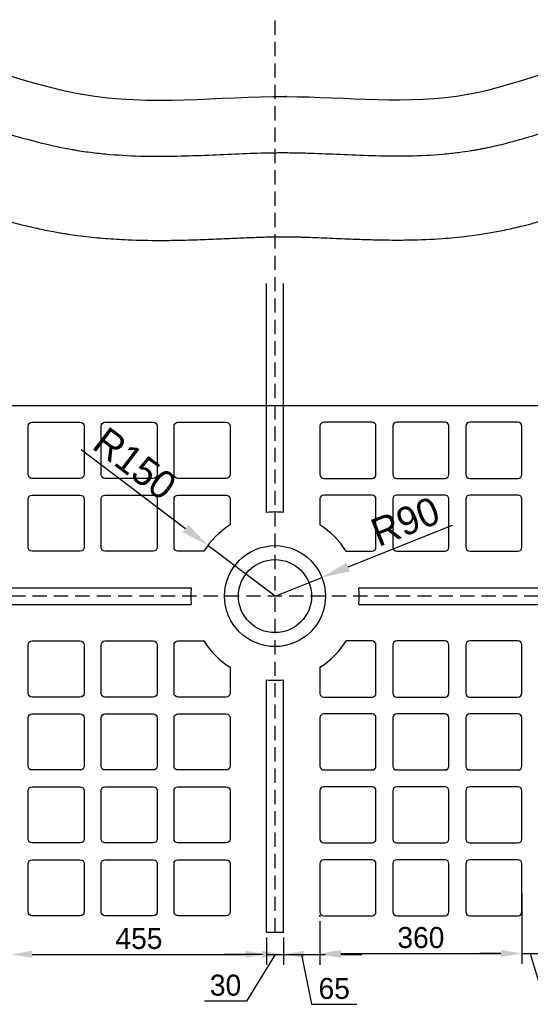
# Model space of a CAD drawing. Header units: millimetres. Extents: x -1609 to 1327, y -148 to 1608.
# Tile 2 of 3: x -525 to 385, y -148 to 1608. Entities that reach past the tile are written whole.
import ezdxf

# ---------------------------------------------------------------- set-up
doc = ezdxf.new("R2010")
doc.units = ezdxf.units.MM
doc.header["$PDMODE"] = 34
doc.linetypes.add('DASHEDX2', pattern=[38.1, 25.4, -12.7])
for name, color, linetype in [('cOTAS 1', 7, 'Continuous'), ('Cotas 2', 7, 'Continuous'), ('Damero', 6, 'Continuous'), ('Eje', 3, 'DASHEDX2'), ('Puntos', 7, 'Continuous')]:
    doc.layers.add(name, color=color, linetype=linetype)
doc.dimstyles.new('cotas', dxfattribs={"dimscale": 0, "dimtxt": 2.5, "dimasz": 2.5, "dimexe": 1.25, "dimexo": 0.625, "dimtad": 1, "dimtxsty": 'Standard', "dimcen": 2.5, "dimadec": 0, "dimazin": 0, "dimtfac": 1, "dimtmove": 0, "dimatfit": 3, "dimfxl": 0, "dimarcsym": 0})

# ---------------------------------------------------------------- blocks, each defined once
blk = doc.blocks.new('*D23')
at = {"layer": 'cOTAS 1', "color": 0, "lineweight": -2}
for p, q in [((-85, -28.8), (-85, -77.5)), ((-540, -66.1), (-540, -77.5)), ((-502.5, -58.7), (-122.5, -58.7))]:
    blk.add_line(p, q, dxfattribs=at)
at = {"layer": 'cOTAS 1', "color": 0}
for points in [[(-502.5, -52.5), (-502.5, -65), (-540, -58.7)], [(-122.5, -52.5), (-122.5, -65), (-85, -58.7)]]:
    blk.add_solid(points, dxfattribs=at)
at = {"layer": 'Defpoints', "color": 0}
for p in [(-85, -19.5), (-540, -56.7), (-85, -58.7)]:
    blk.add_point(p, dxfattribs=at)
at = {"layer": 'cOTAS 1', "color": 0, "insert": (-312.5, -30.6), "char_height": 37.5, "attachment_point": 5}
blk.add_mtext('455', dxfattribs=at)
blk = doc.blocks.new('*D24')
at = {"layer": 'cOTAS 1', "color": 0, "lineweight": -2}
for p, q in [((-85, -28.8), (-85, -77.5)), ((-55, -28.8), (-55, -77.5)), ((-122.5, -58.7), (-160, -58.7)), ((-70, -58.7), (-120.6, -142)), ((-85, -58.7), (-55, -58.7)), ((-85, -58.7), (-55, -58.7)), ((-17.5, -58.7), (20, -58.7)), ((-120.6, -142), (-195.6, -142))]:
    blk.add_line(p, q, dxfattribs=at)
at = {"layer": 'cOTAS 1', "color": 0}
for points in [[(-122.5, -52.5), (-122.5, -65), (-85, -58.7)], [(-17.5, -52.5), (-17.5, -65), (-55, -58.7)]]:
    blk.add_solid(points, dxfattribs=at)
at = {"layer": 'Defpoints', "color": 0}
for p in [(-85, -19.5), (-55, -19.5), (-55, -58.7)]:
    blk.add_point(p, dxfattribs=at)
at = {"layer": 'cOTAS 1', "color": 0, "insert": (-158.1, -113.9), "char_height": 37.5, "attachment_point": 5}
blk.add_mtext('30', dxfattribs=at)
blk = doc.blocks.new('*D25')
at = {"layer": 'cOTAS 1', "color": 0, "lineweight": -2}
for p, q in [((10, 0.6), (10, -77.5)), ((-55, -28.8), (-55, -77.5)), ((-92.5, -58.7), (-130, -58.7)), ((-55, -58.7), (10, -58.7)), ((-55, -58.7), (10, -58.7)), ((-22.5, -58.7), (-5.2, -147.8)), ((47.5, -58.7), (85, -58.7)), ((-5.2, -147.8), (76.1, -147.8))]:
    blk.add_line(p, q, dxfattribs=at)
at = {"layer": 'cOTAS 1', "color": 0}
for points in [[(-92.5, -52.5), (-92.5, -65), (-55, -58.7)], [(47.5, -52.5), (47.5, -65), (10, -58.7)]]:
    blk.add_solid(points, dxfattribs=at)
at = {"layer": 'Defpoints', "color": 0}
for p in [(10, 10), (-55, -19.5), (10, -58.7)]:
    blk.add_point(p, dxfattribs=at)
at = {"layer": 'cOTAS 1', "color": 0, "insert": (35.5, -119.7), "char_height": 37.5, "attachment_point": 5}
blk.add_mtext('65', dxfattribs=at)
blk = doc.blocks.new('*D26')
at = {"layer": 'cOTAS 1', "color": 0, "lineweight": -2}
for p, q in [((370, 50.6), (370, -75.9)), ((10, 0.6), (10, -75.9)), ((47.5, -57.1), (332.5, -57.1))]:
    blk.add_line(p, q, dxfattribs=at)
at = {"layer": 'cOTAS 1', "color": 0}
for points in [[(47.5, -50.9), (47.5, -63.4), (10, -57.1)], [(332.5, -50.9), (332.5, -63.4), (370, -57.1)]]:
    blk.add_solid(points, dxfattribs=at)
at = {"layer": 'Defpoints', "color": 0}
for p in [(370, 60), (10, 10), (370, -57.1)]:
    blk.add_point(p, dxfattribs=at)
at = {"layer": 'cOTAS 1', "color": 0, "insert": (190, -29), "char_height": 37.5, "attachment_point": 5}
blk.add_mtext('360', dxfattribs=at)
blk = doc.blocks.new('*D27')
at = {"layer": 'cOTAS 1', "color": 0, "lineweight": -2}
for p, q in [((370, 50.6), (370, -75.9)), ((400, 0.6), (400, -75.9)), ((332.5, -57.1), (295, -57.1)), ((370, -57.1), (400, -57.1)), ((370, -57.1), (400, -57.1)), ((385, -57.1), (411.7, -146.2)), ((437.5, -57.1), (475, -57.1)), ((411.7, -146.2), (486.7, -146.2))]:
    blk.add_line(p, q, dxfattribs=at)
at = {"layer": 'cOTAS 1', "color": 0}
for points in [[(332.5, -50.9), (332.5, -63.4), (370, -57.1)], [(437.5, -50.9), (437.5, -63.4), (400, -57.1)]]:
    blk.add_solid(points, dxfattribs=at)
at = {"layer": 'Defpoints', "color": 0}
for p in [(370, 60), (400, 10), (400, -57.1)]:
    blk.add_point(p, dxfattribs=at)
at = {"layer": 'cOTAS 1', "color": 0, "insert": (449.2, -118.1), "char_height": 37.5, "attachment_point": 5}
blk.add_mtext('30', dxfattribs=at)
blk = doc.blocks.new('*D36')
at = {"layer": 'Cotas 2', "color": 0, "lineweight": -2}
for p, q in [((245.9, 705.8), (60.1, 631.8)), ((-70, 580), (13.6, 613.3))]:
    blk.add_line(p, q, dxfattribs=at)
at = {"layer": 'Cotas 2', "color": 0}
blk.add_solid([(57, 639.6), (63.1, 624.1), (13.6, 613.3)], dxfattribs=at)
at = {"layer": 'Defpoints', "color": 0}
for p in [(13.6, 613.3), (-70, 580)]:
    blk.add_point(p, dxfattribs=at)
at = {"layer": 'Cotas 2', "color": 0, "insert": (162.3, 712.9), "char_height": 50, "attachment_point": 5, "rotation": 21.7226}
blk.add_mtext('R90', dxfattribs=at)
blk = doc.blocks.new('*D37')
at = {"layer": 'Cotas 2', "color": 0, "lineweight": -2}
for p, q in [((-415.5, 841.5), (-229.5, 700.7)), ((-70, 580), (-189.6, 670.5))]:
    blk.add_line(p, q, dxfattribs=at)
at = {"layer": 'Cotas 2', "color": 0}
blk.add_solid([(-224.4, 707.4), (-234.5, 694.1), (-189.6, 670.5)], dxfattribs=at)
at = {"layer": 'Defpoints', "color": 0}
for p in [(-189.6, 670.5), (-70, 580)]:
    blk.add_point(p, dxfattribs=at)
at = {"layer": 'Cotas 2', "color": 0, "insert": (-319.8, 816.1), "char_height": 50, "attachment_point": 5, "rotation": 322.8752}
blk.add_mtext('R150', dxfattribs=at)

msp = doc.modelspace()

# ---------------------------------------------------------------- linework, layer by layer
at = {"layer": 'Damero'}
for p, q in [((-85, 729.248), (-85, 1137.459)), ((-55, 729.248), (-55, 1137.459)), ((-1310, 920), (1170, 920)), ((-1363.425, 595), (-219.248, 595)), ((79.248, 595), (1327, 595)), ((-1366.332, 565), (-219.248, 565)), ((79.248, 565), (1324.686, 565)), ((-85, -19.472), (-85, 430.752)), ((-55, -19.472), (-55, 430.752)), ((-55, -19.472), (-85, -19.472))]:
    msp.add_line(p, q, dxfattribs=at)
for points in [[(-417, 790), (-503, 790, -0.41421356), (-510, 797), (-510, 883, -0.41421356), (-503, 890), (-417, 890, -0.41421356), (-410, 883), (-410, 797, -0.41421356)], [(-287, 790), (-373, 790, -0.41421356), (-380, 797), (-380, 883, -0.41421356), (-373, 890), (-287, 890, -0.41421356), (-280, 883), (-280, 797, -0.41421356)], [(-157, 790), (-243, 790, -0.41421356), (-250, 797), (-250, 883, -0.41421356), (-243, 890), (-157, 890, -0.41421356), (-150, 883), (-150, 797, -0.41421356)], [(17, 790), (103, 790, 0.41421356), (110, 797), (110, 883, 0.41421356), (103, 890), (17, 890, 0.41421356), (10, 883), (10, 797, 0.41421356)], [(147, 790), (233, 790, 0.41421356), (240, 797), (240, 883, 0.41421356), (233, 890), (147, 890, 0.41421356), (140, 883), (140, 797, 0.41421356)], [(277, 790), (363, 790, 0.41421356), (370, 797), (370, 883, 0.41421356), (363, 890), (277, 890, 0.41421356), (270, 883), (270, 797, 0.41421356)], [(-417, 660), (-503, 660, -0.41421356), (-510, 667), (-510, 753, -0.41421356), (-503, 760), (-417, 760, -0.41421356), (-410, 753), (-410, 667, -0.41421356)], [(-287, 660), (-373, 660, -0.41421356), (-380, 667), (-380, 753, -0.41421356), (-373, 760), (-287, 760, -0.41421356), (-280, 753), (-280, 667, -0.41421356)], [(147, 660), (233, 660, 0.41421356), (240, 667), (240, 753, 0.41421356), (233, 760), (147, 760, 0.41421356), (140, 753), (140, 667, 0.41421356)], [(277, 660), (363, 660, 0.41421356), (370, 667), (370, 753, 0.41421356), (363, 760), (277, 760, 0.41421356), (270, 753), (270, 667, 0.41421356)], [(-417, 400), (-503, 400, -0.41421356), (-510, 407), (-510, 493, -0.41421356), (-503, 500), (-417, 500, -0.41421356), (-410, 493), (-410, 407, -0.41421356)], [(-287, 400), (-373, 400, -0.41421356), (-380, 407), (-380, 493, -0.41421356), (-373, 500), (-287, 500, -0.41421356), (-280, 493), (-280, 407, -0.41421356)], [(147, 400), (233, 400, 0.41421356), (240, 407), (240, 493, 0.41421356), (233, 500), (147, 500, 0.41421356), (140, 493), (140, 407, 0.41421356)], [(277, 400), (363, 400, 0.41421356), (370, 407), (370, 493, 0.41421356), (363, 500), (277, 500, 0.41421356), (270, 493), (270, 407, 0.41421356)], [(-417, 270), (-503, 270, -0.41421356), (-510, 277), (-510, 363, -0.41421356), (-503, 370), (-417, 370, -0.41421356), (-410, 363), (-410, 277, -0.41421356)], [(-287, 270), (-373, 270, -0.41421356), (-380, 277), (-380, 363, -0.41421356), (-373, 370), (-287, 370, -0.41421356), (-280, 363), (-280, 277, -0.41421356)], [(-157, 270), (-243, 270, -0.41421356), (-250, 277), (-250, 363, -0.41421356), (-243, 370), (-157, 370, -0.41421356), (-150, 363), (-150, 277, -0.41421356)], [(17, 270), (103, 270, 0.41421356), (110, 277), (110, 363, 0.41421356), (103, 370), (17, 370, 0.41421356), (10, 363), (10, 277, 0.41421356)], [(147, 270), (233, 270, 0.41421356), (240, 277), (240, 363, 0.41421356), (233, 370), (147, 370, 0.41421356), (140, 363), (140, 277, 0.41421356)], [(277, 270), (363, 270, 0.41421356), (370, 277), (370, 363, 0.41421356), (363, 370), (277, 370, 0.41421356), (270, 363), (270, 277, 0.41421356)], [(-417, 140), (-503, 140, -0.41421356), (-510, 147), (-510, 233, -0.41421356), (-503, 240), (-417, 240, -0.41421356), (-410, 233), (-410, 147, -0.41421356)], [(-287, 140), (-373, 140, -0.41421356), (-380, 147), (-380, 233, -0.41421356), (-373, 240), (-287, 240, -0.41421356), (-280, 233), (-280, 147, -0.41421356)], [(-157, 140), (-243, 140, -0.41421356), (-250, 147), (-250, 233, -0.41421356), (-243, 240), (-157, 240, -0.41421356), (-150, 233), (-150, 147, -0.41421356)], [(17, 140), (103, 140, 0.41421356), (110, 147), (110, 233, 0.41421356), (103, 240), (17, 240, 0.41421356), (10, 233), (10, 147, 0.41421356)], [(147, 140), (233, 140, 0.41421356), (240, 147), (240, 233, 0.41421356), (233, 240), (147, 240, 0.41421356), (140, 233), (140, 147, 0.41421356)], [(277, 140), (363, 140, 0.41421356), (370, 147), (370, 233, 0.41421356), (363, 240), (277, 240, 0.41421356), (270, 233), (270, 147, 0.41421356)], [(-417, 10), (-503, 10, -0.41421356), (-510, 17), (-510, 103, -0.41421356), (-503, 110), (-417, 110, -0.41421356), (-410, 103), (-410, 17, -0.41421356)], [(-287, 10), (-373, 10, -0.41421356), (-380, 17), (-380, 103, -0.41421356), (-373, 110), (-287, 110, -0.41421356), (-280, 103), (-280, 17, -0.41421356)], [(-157, 10), (-243, 10, -0.41421356), (-250, 17), (-250, 103, -0.41421356), (-243, 110), (-157, 110, -0.41421356), (-150, 103), (-150, 17, -0.41421356)], [(17, 10), (103, 10, 0.41421356), (110, 17), (110, 103, 0.41421356), (103, 110), (17, 110, 0.41421356), (10, 103), (10, 17, 0.41421356)], [(147, 10), (233, 10, 0.41421356), (240, 17), (240, 103, 0.41421356), (233, 110), (147, 110, 0.41421356), (140, 103), (140, 17, 0.41421356)], [(277, 10), (363, 10, 0.41421356), (370, 17), (370, 103, 0.41421356), (363, 110), (277, 110, 0.41421356), (270, 103), (270, 17, 0.41421356)]]:
    msp.add_lwpolyline(points, format="xyb", close=True, dxfattribs=at)
for points, elevation in [([(-417, 790), (-503, 790, -0.41421356), (-510, 797), (-510, 883, -0.41421356), (-503, 890), (-417, 890, -0.41421356), (-410, 883), (-410, 797, -0.41421356)], 1), ([(-417, 790), (-503, 790, -0.41421356), (-510, 797), (-510, 883, -0.41421356), (-503, 890), (-417, 890, -0.41421356), (-410, 883), (-410, 797, -0.41421356)], 2), ([(-417, 790), (-503, 790, -0.41421356), (-510, 797), (-510, 883, -0.41421356), (-503, 890), (-417, 890, -0.41421356), (-410, 883), (-410, 797, -0.41421356)], 3), ([(-287, 790), (-373, 790, -0.41421356), (-380, 797), (-380, 883, -0.41421356), (-373, 890), (-287, 890, -0.41421356), (-280, 883), (-280, 797, -0.41421356)], 1), ([(-287, 790), (-373, 790, -0.41421356), (-380, 797), (-380, 883, -0.41421356), (-373, 890), (-287, 890, -0.41421356), (-280, 883), (-280, 797, -0.41421356)], 2), ([(-287, 790), (-373, 790, -0.41421356), (-380, 797), (-380, 883, -0.41421356), (-373, 890), (-287, 890, -0.41421356), (-280, 883), (-280, 797, -0.41421356)], 3), ([(-157, 790), (-243, 790, -0.41421356), (-250, 797), (-250, 883, -0.41421356), (-243, 890), (-157, 890, -0.41421356), (-150, 883), (-150, 797, -0.41421356)], 1), ([(-157, 790), (-243, 790, -0.41421356), (-250, 797), (-250, 883, -0.41421356), (-243, 890), (-157, 890, -0.41421356), (-150, 883), (-150, 797, -0.41421356)], 2), ([(-157, 790), (-243, 790, -0.41421356), (-250, 797), (-250, 883, -0.41421356), (-243, 890), (-157, 890, -0.41421356), (-150, 883), (-150, 797, -0.41421356)], 3), ([(17, 790), (103, 790, 0.41421356), (110, 797), (110, 883, 0.41421356), (103, 890), (17, 890, 0.41421356), (10, 883), (10, 797, 0.41421356)], 1), ([(17, 790), (103, 790, 0.41421356), (110, 797), (110, 883, 0.41421356), (103, 890), (17, 890, 0.41421356), (10, 883), (10, 797, 0.41421356)], 2), ([(17, 790), (103, 790, 0.41421356), (110, 797), (110, 883, 0.41421356), (103, 890), (17, 890, 0.41421356), (10, 883), (10, 797, 0.41421356)], 3), ([(147, 790), (233, 790, 0.41421356), (240, 797), (240, 883, 0.41421356), (233, 890), (147, 890, 0.41421356), (140, 883), (140, 797, 0.41421356)], 1), ([(147, 790), (233, 790, 0.41421356), (240, 797), (240, 883, 0.41421356), (233, 890), (147, 890, 0.41421356), (140, 883), (140, 797, 0.41421356)], 2), ([(147, 790), (233, 790, 0.41421356), (240, 797), (240, 883, 0.41421356), (233, 890), (147, 890, 0.41421356), (140, 883), (140, 797, 0.41421356)], 3), ([(277, 790), (363, 790, 0.41421356), (370, 797), (370, 883, 0.41421356), (363, 890), (277, 890, 0.41421356), (270, 883), (270, 797, 0.41421356)], 1), ([(277, 790), (363, 790, 0.41421356), (370, 797), (370, 883, 0.41421356), (363, 890), (277, 890, 0.41421356), (270, 883), (270, 797, 0.41421356)], 2), ([(277, 790), (363, 790, 0.41421356), (370, 797), (370, 883, 0.41421356), (363, 890), (277, 890, 0.41421356), (270, 883), (270, 797, 0.41421356)], 3), ([(-417, 660), (-503, 660, -0.41421356), (-510, 667), (-510, 753, -0.41421356), (-503, 760), (-417, 760, -0.41421356), (-410, 753), (-410, 667, -0.41421356)], 1), ([(-417, 660), (-503, 660, -0.41421356), (-510, 667), (-510, 753, -0.41421356), (-503, 760), (-417, 760, -0.41421356), (-410, 753), (-410, 667, -0.41421356)], 2), ([(-417, 660), (-503, 660, -0.41421356), (-510, 667), (-510, 753, -0.41421356), (-503, 760), (-417, 760, -0.41421356), (-410, 753), (-410, 667, -0.41421356)], 3), ([(-287, 660), (-373, 660, -0.41421356), (-380, 667), (-380, 753, -0.41421356), (-373, 760), (-287, 760, -0.41421356), (-280, 753), (-280, 667, -0.41421356)], 1), ([(-287, 660), (-373, 660, -0.41421356), (-380, 667), (-380, 753, -0.41421356), (-373, 760), (-287, 760, -0.41421356), (-280, 753), (-280, 667, -0.41421356)], 2), ([(-287, 660), (-373, 660, -0.41421356), (-380, 667), (-380, 753, -0.41421356), (-373, 760), (-287, 760, -0.41421356), (-280, 753), (-280, 667, -0.41421356)], 3), ([(147, 660), (233, 660, 0.41421356), (240, 667), (240, 753, 0.41421356), (233, 760), (147, 760, 0.41421356), (140, 753), (140, 667, 0.41421356)], 1), ([(147, 660), (233, 660, 0.41421356), (240, 667), (240, 753, 0.41421356), (233, 760), (147, 760, 0.41421356), (140, 753), (140, 667, 0.41421356)], 2), ([(147, 660), (233, 660, 0.41421356), (240, 667), (240, 753, 0.41421356), (233, 760), (147, 760, 0.41421356), (140, 753), (140, 667, 0.41421356)], 3), ([(277, 660), (363, 660, 0.41421356), (370, 667), (370, 753, 0.41421356), (363, 760), (277, 760, 0.41421356), (270, 753), (270, 667, 0.41421356)], 1), ([(277, 660), (363, 660, 0.41421356), (370, 667), (370, 753, 0.41421356), (363, 760), (277, 760, 0.41421356), (270, 753), (270, 667, 0.41421356)], 2), ([(277, 660), (363, 660, 0.41421356), (370, 667), (370, 753, 0.41421356), (363, 760), (277, 760, 0.41421356), (270, 753), (270, 667, 0.41421356)], 3), ([(-417, 400), (-503, 400, -0.41421356), (-510, 407), (-510, 493, -0.41421356), (-503, 500), (-417, 500, -0.41421356), (-410, 493), (-410, 407, -0.41421356)], 1), ([(-417, 400), (-503, 400, -0.41421356), (-510, 407), (-510, 493, -0.41421356), (-503, 500), (-417, 500, -0.41421356), (-410, 493), (-410, 407, -0.41421356)], 2), ([(-417, 400), (-503, 400, -0.41421356), (-510, 407), (-510, 493, -0.41421356), (-503, 500), (-417, 500, -0.41421356), (-410, 493), (-410, 407, -0.41421356)], 3), ([(-287, 400), (-373, 400, -0.41421356), (-380, 407), (-380, 493, -0.41421356), (-373, 500), (-287, 500, -0.41421356), (-280, 493), (-280, 407, -0.41421356)], 1), ([(-287, 400), (-373, 400, -0.41421356), (-380, 407), (-380, 493, -0.41421356), (-373, 500), (-287, 500, -0.41421356), (-280, 493), (-280, 407, -0.41421356)], 2), ([(-287, 400), (-373, 400, -0.41421356), (-380, 407), (-380, 493, -0.41421356), (-373, 500), (-287, 500, -0.41421356), (-280, 493), (-280, 407, -0.41421356)], 3), ([(147, 400), (233, 400, 0.41421356), (240, 407), (240, 493, 0.41421356), (233, 500), (147, 500, 0.41421356), (140, 493), (140, 407, 0.41421356)], 1), ([(147, 400), (233, 400, 0.41421356), (240, 407), (240, 493, 0.41421356), (233, 500), (147, 500, 0.41421356), (140, 493), (140, 407, 0.41421356)], 2), ([(147, 400), (233, 400, 0.41421356), (240, 407), (240, 493, 0.41421356), (233, 500), (147, 500, 0.41421356), (140, 493), (140, 407, 0.41421356)], 3), ([(277, 400), (363, 400, 0.41421356), (370, 407), (370, 493, 0.41421356), (363, 500), (277, 500, 0.41421356), (270, 493), (270, 407, 0.41421356)], 1), ([(277, 400), (363, 400, 0.41421356), (370, 407), (370, 493, 0.41421356), (363, 500), (277, 500, 0.41421356), (270, 493), (270, 407, 0.41421356)], 2), ([(277, 400), (363, 400, 0.41421356), (370, 407), (370, 493, 0.41421356), (363, 500), (277, 500, 0.41421356), (270, 493), (270, 407, 0.41421356)], 3), ([(-417, 270), (-503, 270, -0.41421356), (-510, 277), (-510, 363, -0.41421356), (-503, 370), (-417, 370, -0.41421356), (-410, 363), (-410, 277, -0.41421356)], 1), ([(-417, 270), (-503, 270, -0.41421356), (-510, 277), (-510, 363, -0.41421356), (-503, 370), (-417, 370, -0.41421356), (-410, 363), (-410, 277, -0.41421356)], 2), ([(-417, 270), (-503, 270, -0.41421356), (-510, 277), (-510, 363, -0.41421356), (-503, 370), (-417, 370, -0.41421356), (-410, 363), (-410, 277, -0.41421356)], 3), ([(-287, 270), (-373, 270, -0.41421356), (-380, 277), (-380, 363, -0.41421356), (-373, 370), (-287, 370, -0.41421356), (-280, 363), (-280, 277, -0.41421356)], 1), ([(-287, 270), (-373, 270, -0.41421356), (-380, 277), (-380, 363, -0.41421356), (-373, 370), (-287, 370, -0.41421356), (-280, 363), (-280, 277, -0.41421356)], 2), ([(-287, 270), (-373, 270, -0.41421356), (-380, 277), (-380, 363, -0.41421356), (-373, 370), (-287, 370, -0.41421356), (-280, 363), (-280, 277, -0.41421356)], 3), ([(-157, 270), (-243, 270, -0.41421356), (-250, 277), (-250, 363, -0.41421356), (-243, 370), (-157, 370, -0.41421356), (-150, 363), (-150, 277, -0.41421356)], 1), ([(-157, 270), (-243, 270, -0.41421356), (-250, 277), (-250, 363, -0.41421356), (-243, 370), (-157, 370, -0.41421356), (-150, 363), (-150, 277, -0.41421356)], 2), ([(-157, 270), (-243, 270, -0.41421356), (-250, 277), (-250, 363, -0.41421356), (-243, 370), (-157, 370, -0.41421356), (-150, 363), (-150, 277, -0.41421356)], 3), ([(17, 270), (103, 270, 0.41421356), (110, 277), (110, 363, 0.41421356), (103, 370), (17, 370, 0.41421356), (10, 363), (10, 277, 0.41421356)], 1), ([(17, 270), (103, 270, 0.41421356), (110, 277), (110, 363, 0.41421356), (103, 370), (17, 370, 0.41421356), (10, 363), (10, 277, 0.41421356)], 2), ([(17, 270), (103, 270, 0.41421356), (110, 277), (110, 363, 0.41421356), (103, 370), (17, 370, 0.41421356), (10, 363), (10, 277, 0.41421356)], 3), ([(147, 270), (233, 270, 0.41421356), (240, 277), (240, 363, 0.41421356), (233, 370), (147, 370, 0.41421356), (140, 363), (140, 277, 0.41421356)], 1), ([(147, 270), (233, 270, 0.41421356), (240, 277), (240, 363, 0.41421356), (233, 370), (147, 370, 0.41421356), (140, 363), (140, 277, 0.41421356)], 2), ([(147, 270), (233, 270, 0.41421356), (240, 277), (240, 363, 0.41421356), (233, 370), (147, 370, 0.41421356), (140, 363), (140, 277, 0.41421356)], 3), ([(277, 270), (363, 270, 0.41421356), (370, 277), (370, 363, 0.41421356), (363, 370), (277, 370, 0.41421356), (270, 363), (270, 277, 0.41421356)], 1), ([(277, 270), (363, 270, 0.41421356), (370, 277), (370, 363, 0.41421356), (363, 370), (277, 370, 0.41421356), (270, 363), (270, 277, 0.41421356)], 2), ([(277, 270), (363, 270, 0.41421356), (370, 277), (370, 363, 0.41421356), (363, 370), (277, 370, 0.41421356), (270, 363), (270, 277, 0.41421356)], 3), ([(-417, 140), (-503, 140, -0.41421356), (-510, 147), (-510, 233, -0.41421356), (-503, 240), (-417, 240, -0.41421356), (-410, 233), (-410, 147, -0.41421356)], 1), ([(-417, 140), (-503, 140, -0.41421356), (-510, 147), (-510, 233, -0.41421356), (-503, 240), (-417, 240, -0.41421356), (-410, 233), (-410, 147, -0.41421356)], 2), ([(-417, 140), (-503, 140, -0.41421356), (-510, 147), (-510, 233, -0.41421356), (-503, 240), (-417, 240, -0.41421356), (-410, 233), (-410, 147, -0.41421356)], 3), ([(-287, 140), (-373, 140, -0.41421356), (-380, 147), (-380, 233, -0.41421356), (-373, 240), (-287, 240, -0.41421356), (-280, 233), (-280, 147, -0.41421356)], 1), ([(-287, 140), (-373, 140, -0.41421356), (-380, 147), (-380, 233, -0.41421356), (-373, 240), (-287, 240, -0.41421356), (-280, 233), (-280, 147, -0.41421356)], 2), ([(-287, 140), (-373, 140, -0.41421356), (-380, 147), (-380, 233, -0.41421356), (-373, 240), (-287, 240, -0.41421356), (-280, 233), (-280, 147, -0.41421356)], 3), ([(-157, 140), (-243, 140, -0.41421356), (-250, 147), (-250, 233, -0.41421356), (-243, 240), (-157, 240, -0.41421356), (-150, 233), (-150, 147, -0.41421356)], 1), ([(-157, 140), (-243, 140, -0.41421356), (-250, 147), (-250, 233, -0.41421356), (-243, 240), (-157, 240, -0.41421356), (-150, 233), (-150, 147, -0.41421356)], 2), ([(-157, 140), (-243, 140, -0.41421356), (-250, 147), (-250, 233, -0.41421356), (-243, 240), (-157, 240, -0.41421356), (-150, 233), (-150, 147, -0.41421356)], 3), ([(17, 140), (103, 140, 0.41421356), (110, 147), (110, 233, 0.41421356), (103, 240), (17, 240, 0.41421356), (10, 233), (10, 147, 0.41421356)], 1), ([(17, 140), (103, 140, 0.41421356), (110, 147), (110, 233, 0.41421356), (103, 240), (17, 240, 0.41421356), (10, 233), (10, 147, 0.41421356)], 2), ([(17, 140), (103, 140, 0.41421356), (110, 147), (110, 233, 0.41421356), (103, 240), (17, 240, 0.41421356), (10, 233), (10, 147, 0.41421356)], 3), ([(147, 140), (233, 140, 0.41421356), (240, 147), (240, 233, 0.41421356), (233, 240), (147, 240, 0.41421356), (140, 233), (140, 147, 0.41421356)], 1), ([(147, 140), (233, 140, 0.41421356), (240, 147), (240, 233, 0.41421356), (233, 240), (147, 240, 0.41421356), (140, 233), (140, 147, 0.41421356)], 2), ([(147, 140), (233, 140, 0.41421356), (240, 147), (240, 233, 0.41421356), (233, 240), (147, 240, 0.41421356), (140, 233), (140, 147, 0.41421356)], 3), ([(277, 140), (363, 140, 0.41421356), (370, 147), (370, 233, 0.41421356), (363, 240), (277, 240, 0.41421356), (270, 233), (270, 147, 0.41421356)], 1), ([(277, 140), (363, 140, 0.41421356), (370, 147), (370, 233, 0.41421356), (363, 240), (277, 240, 0.41421356), (270, 233), (270, 147, 0.41421356)], 2), ([(277, 140), (363, 140, 0.41421356), (370, 147), (370, 233, 0.41421356), (363, 240), (277, 240, 0.41421356), (270, 233), (270, 147, 0.41421356)], 3), ([(-417, 10), (-503, 10, -0.41421356), (-510, 17), (-510, 103, -0.41421356), (-503, 110), (-417, 110, -0.41421356), (-410, 103), (-410, 17, -0.41421356)], 1), ([(-417, 10), (-503, 10, -0.41421356), (-510, 17), (-510, 103, -0.41421356), (-503, 110), (-417, 110, -0.41421356), (-410, 103), (-410, 17, -0.41421356)], 2), ([(-417, 10), (-503, 10, -0.41421356), (-510, 17), (-510, 103, -0.41421356), (-503, 110), (-417, 110, -0.41421356), (-410, 103), (-410, 17, -0.41421356)], 3), ([(-287, 10), (-373, 10, -0.41421356), (-380, 17), (-380, 103, -0.41421356), (-373, 110), (-287, 110, -0.41421356), (-280, 103), (-280, 17, -0.41421356)], 1), ([(-287, 10), (-373, 10, -0.41421356), (-380, 17), (-380, 103, -0.41421356), (-373, 110), (-287, 110, -0.41421356), (-280, 103), (-280, 17, -0.41421356)], 2), ([(-287, 10), (-373, 10, -0.41421356), (-380, 17), (-380, 103, -0.41421356), (-373, 110), (-287, 110, -0.41421356), (-280, 103), (-280, 17, -0.41421356)], 3), ([(-157, 10), (-243, 10, -0.41421356), (-250, 17), (-250, 103, -0.41421356), (-243, 110), (-157, 110, -0.41421356), (-150, 103), (-150, 17, -0.41421356)], 1), ([(-157, 10), (-243, 10, -0.41421356), (-250, 17), (-250, 103, -0.41421356), (-243, 110), (-157, 110, -0.41421356), (-150, 103), (-150, 17, -0.41421356)], 2), ([(-157, 10), (-243, 10, -0.41421356), (-250, 17), (-250, 103, -0.41421356), (-243, 110), (-157, 110, -0.41421356), (-150, 103), (-150, 17, -0.41421356)], 3), ([(17, 10), (103, 10, 0.41421356), (110, 17), (110, 103, 0.41421356), (103, 110), (17, 110, 0.41421356), (10, 103), (10, 17, 0.41421356)], 1), ([(17, 10), (103, 10, 0.41421356), (110, 17), (110, 103, 0.41421356), (103, 110), (17, 110, 0.41421356), (10, 103), (10, 17, 0.41421356)], 2), ([(17, 10), (103, 10, 0.41421356), (110, 17), (110, 103, 0.41421356), (103, 110), (17, 110, 0.41421356), (10, 103), (10, 17, 0.41421356)], 3), ([(147, 10), (233, 10, 0.41421356), (240, 17), (240, 103, 0.41421356), (233, 110), (147, 110, 0.41421356), (140, 103), (140, 17, 0.41421356)], 1), ([(147, 10), (233, 10, 0.41421356), (240, 17), (240, 103, 0.41421356), (233, 110), (147, 110, 0.41421356), (140, 103), (140, 17, 0.41421356)], 2), ([(147, 10), (233, 10, 0.41421356), (240, 17), (240, 103, 0.41421356), (233, 110), (147, 110, 0.41421356), (140, 103), (140, 17, 0.41421356)], 3), ([(277, 10), (363, 10, 0.41421356), (370, 17), (370, 103, 0.41421356), (363, 110), (277, 110, 0.41421356), (270, 103), (270, 17, 0.41421356)], 1), ([(277, 10), (363, 10, 0.41421356), (370, 17), (370, 103, 0.41421356), (363, 110), (277, 110, 0.41421356), (270, 103), (270, 17, 0.41421356)], 2), ([(277, 10), (363, 10, 0.41421356), (370, 17), (370, 103, 0.41421356), (363, 110), (277, 110, 0.41421356), (270, 103), (270, 17, 0.41421356)], 3)]:
    msp.add_lwpolyline(points, format="xyb", close=True, dxfattribs=dict(at, elevation=elevation))
for points in [[(-243, 660, -0.41421356), (-250, 667), (-250, 753, -0.41421356), (-243, 760), (-157, 760, -0.41421356), (-150, 753)], [(56.886, 660), (103, 660, 0.41421356), (110, 667), (110, 753, 0.41421356), (103, 760), (17, 760, 0.41421356), (10, 753), (10, 706.886)], [(-150, 453.114), (-150, 407, -0.41421356), (-157, 400), (-243, 400, -0.41421356), (-250, 407), (-250, 493, -0.41421356), (-243, 500), (-196.886, 500)], [(10, 453.114), (10, 407, 0.41421356), (17, 400), (103, 400, 0.41421356), (110, 407), (110, 493, 0.41421356), (103, 500), (56.886, 500)]]:
    msp.add_lwpolyline(points, format="xyb", dxfattribs=at)
for elevation in [1, 2, 3]:
    msp.add_lwpolyline([(-196.886, 660), (-243, 660, -0.41421356), (-250, 667), (-250, 753, -0.41421356), (-243, 760), (-157, 760, -0.41421356), (-150, 753), (-150, 706.886)], format="xyb", dxfattribs=dict(at, elevation=elevation))
for radius in [90, 65.124]:
    msp.add_circle((-70, 580), radius, dxfattribs=at)
for start, end in [(84.26083, 95.73917), (122.230953, 147.769047), (32.230953, 57.769047), (174.26083, 185.73917), (354.26083, 5.73917), (212.230953, 237.769047), (302.230953, 327.769047), (264.26083, 275.73917)]:
    msp.add_arc((-70, 580), 150, start, end, dxfattribs=at)
msp.add_spline([(-1159.49, 1381.34), (-839.74, 1564.66), (-413.62, 1474.75), (-50.19, 1470.73), (273.62, 1474.75), (573.19, 1552.08), (885.17, 1498.87)], degree=3, dxfattribs=at)
for points, knots in [([(-1096.18, 1303.933), (-1081.09, 1316.275), (-1066.246, 1328.413), (-1037.022, 1351.845), (-1022.642, 1363.138), (-994.375, 1384.447), (-980.489, 1394.463), (-953.31, 1412.818), (-940.017, 1421.154), (-917.386, 1434.005), (-907.885, 1438.955), (-889.383, 1447.64), (-880.383, 1451.374), (-864.409, 1457.079), (-857.351, 1459.242), (-843.583, 1462.745), (-836.873, 1464.085), (-829.296, 1465.176), (-828.304, 1465.31), (-825.335, 1465.685), (-823.332, 1465.904), (-819.267, 1466.28), (-817.208, 1466.437), (-810.94, 1466.812), (-806.643, 1466.937), (-794.941, 1466.931), (-787.319, 1466.581), (-771.394, 1465.189), (-763.092, 1464.146), (-745.85, 1461.4), (-736.912, 1459.696), (-718.46, 1455.694), (-708.947, 1453.396), (-689.409, 1448.298), (-679.383, 1445.499), (-654.877, 1438.346), (-640.183, 1433.812), (-610.005, 1424.339), (-594.519, 1419.401), (-562.802, 1409.499), (-546.57, 1404.536), (-513.356, 1394.998), (-496.373, 1390.423), (-473.056, 1384.854), (-467.072, 1383.486), (-456.513, 1381.195), (-451.96, 1380.247), (-443.033, 1378.472), (-438.661, 1377.643), (-431.65, 1376.381), (-429.025, 1375.924), (-423.791, 1375.043), (-421.179, 1374.619), (-413.354, 1373.392), (-408.155, 1372.635), (-392.616, 1370.54), (-382.331, 1369.374), (-351.444, 1366.451), (-331.097, 1365.314), (-291.115, 1364.165), (-271.481, 1364.154), (-232.924, 1364.776), (-214.002, 1365.41), (-176.849, 1366.89), (-158.618, 1367.735), (-122.831, 1369.248), (-105.274, 1369.915), (-83.065, 1370.437), (-78.114, 1370.533), (-69.443, 1370.656), (-65.713, 1370.694), (-59.221, 1370.733), (-56.453, 1370.74), (-51.574, 1370.736), (-49.461, 1370.728), (-42.234, 1370.682), (-37.088, 1370.615), (-21.526, 1370.33), (-10.987, 1370.025), (17.256, 1369.035), (35.225, 1368.228), (71.965, 1366.667), (90.737, 1365.913), (129.053, 1364.957), (148.6, 1364.756), (188.442, 1365.468), (208.74, 1366.382), (238.78, 1368.985), (248.25, 1369.981), (264.9, 1372.093), (272.051, 1373.114), (282.051, 1374.719), (284.873, 1375.192), (290.583, 1376.189), (293.475, 1376.716), (299.215, 1377.802), (302.07, 1378.364), (310.587, 1380.096), (316.203, 1381.316), (332.87, 1385.136), (343.74, 1387.896), (369.442, 1394.871), (384.047, 1399.214), (412.431, 1407.989), (426.208, 1412.423), (452.977, 1421.011), (465.967, 1425.165), (491.157, 1432.873), (503.356, 1436.426), (526.924, 1442.664), (538.292, 1445.348), (558.209, 1449.275), (566.899, 1450.691), (577.095, 1451.94), (578.88, 1452.142), (582.081, 1452.476), (583.497, 1452.613), (588.433, 1453.053), (591.974, 1453.303), (602.692, 1453.871), (609.967, 1454.003), (628.307, 1453.747), (639.539, 1453.08), (662.63, 1450.786), (674.488, 1449.159), (698.796, 1445.044), (711.245, 1442.556), (736.684, 1436.853), (749.672, 1433.638), (776.137, 1426.643), (789.614, 1422.863), (817.015, 1414.922), (830.94, 1410.761), (848.809, 1405.385), (852.556, 1404.256), (856.318, 1403.123)], [0, 0, 0, 0, 53.81148569, 53.81148569, 107.62297137, 107.62297137, 161.43445706, 161.43445706, 215.24594275, 215.24594275, 255.71945099, 255.71945099, 296.19295923, 296.19295923, 329.77639266, 329.77639266, 363.3598261, 363.3598261, 368.43600853, 368.43600853, 378.58837339, 378.58837339, 388.74073825, 388.74073825, 409.04546796, 409.04546796, 442.48336606, 442.48336606, 475.92126416, 475.92126416, 509.35916226, 509.35916226, 542.79706036, 542.79706036, 576.23495846, 576.23495846, 622.69090705, 622.69090705, 669.14685565, 669.14685565, 715.60280424, 715.60280424, 762.05875283, 762.05875283, 777.93319421, 777.93319421, 789.84446479, 789.84446479, 801.15148053, 801.15148053, 807.8738602, 807.8738602, 814.59623987, 814.59623987, 828.04099921, 828.04099921, 854.93051789, 854.93051789, 909.4330204, 909.4330204, 963.93552291, 963.93552291, 1018.43802542, 1018.43802542, 1072.94052793, 1072.94052793, 1127.44303044, 1127.44303044, 1143.19266203, 1143.19266203, 1155.17367146, 1155.17367146, 1164.12770035, 1164.12770035, 1171.00809905, 1171.00809905, 1187.55465094, 1187.55465094, 1220.64775471, 1220.64775471, 1274.93064882, 1274.93064882, 1329.21354294, 1329.21354294, 1383.49643705, 1383.49643705, 1437.77933116, 1437.77933116, 1462.49857947, 1462.49857947, 1480.94709813, 1480.94709813, 1488.18123303, 1488.18123303, 1495.56234085, 1495.56234085, 1502.94344867, 1502.94344867, 1517.70566432, 1517.70566432, 1547.2300956, 1547.2300956, 1588.99595581, 1588.99595581, 1630.76181602, 1630.76181602, 1672.52767622, 1672.52767622, 1714.29353643, 1714.29353643, 1756.05939664, 1756.05939664, 1790.40138221, 1790.40138221, 1797.756441, 1797.756441, 1803.68644536, 1803.68644536, 1818.29974733, 1818.29974733, 1847.52635126, 1847.52635126, 1890.58356147, 1890.58356147, 1933.64077169, 1933.64077169, 1976.69798191, 1976.69798191, 2019.75519212, 2019.75519212, 2062.81240234, 2062.81240234, 2105.86961256, 2105.86961256, 2117.23759129, 2117.23759129, 2117.23759129, 2117.23759129]), ([(-1310, 935.272), (-1207.072, 1019.455), (-1104.144, 1103.638), (-1001.216, 1187.821), (-1001.216, 1187.822), (-1001.215, 1187.822), (-1001.215, 1187.823), (-988.939, 1197.863), (-977.059, 1207.576), (-958.903, 1222.233), (-952.351, 1227.48), (-939.528, 1237.624), (-933.26, 1242.52), (-920.83, 1252.066), (-914.684, 1256.698), (-902.736, 1265.498), (-896.938, 1269.663), (-888.034, 1275.877), (-884.795, 1278.096), (-878.475, 1282.34), (-875.385, 1284.371), (-866.352, 1290.176), (-860.645, 1293.662), (-853.604, 1297.732), (-851.915, 1298.689), (-848.611, 1300.522), (-846.999, 1301.398), (-842.291, 1303.897), (-839.322, 1305.396), (-835.007, 1307.468), (-833.523, 1308.158), (-830.668, 1309.443), (-829.298, 1310.038), (-826.376, 1311.263), (-824.856, 1311.868), (-822.125, 1312.905), (-820.901, 1313.345), (-818.612, 1314.126), (-817.55, 1314.467), (-815.141, 1315.194), (-813.891, 1315.53), (-811.726, 1316.054), (-810.823, 1316.24), (-809.79, 1316.426), (-809.533, 1316.469), (-809.081, 1316.54), (-808.882, 1316.569), (-808.566, 1316.611), (-808.445, 1316.627), (-808.175, 1316.659), (-808.03, 1316.675), (-807.558, 1316.724), (-807.195, 1316.757), (-806.37, 1316.818), (-805.908, 1316.847), (-804.375, 1316.916), (-803.15, 1316.943), (-800.274, 1316.921), (-798.607, 1316.871), (-795.423, 1316.693), (-794.021, 1316.594), (-790.702, 1316.306), (-788.726, 1316.101), (-784.467, 1315.585), (-782.187, 1315.274), (-778.176, 1314.663), (-776.524, 1314.395), (-773.087, 1313.806), (-771.305, 1313.485), (-766.891, 1312.649), (-764.203, 1312.11), (-759.182, 1311.045), (-756.887, 1310.539), (-752.152, 1309.457), (-749.714, 1308.882), (-744.116, 1307.519), (-740.922, 1306.714), (-731.063, 1304.15), (-724.09, 1302.235), (-712.027, 1298.779), (-707.142, 1297.345), (-697.072, 1294.332), (-691.892, 1292.755), (-680.93, 1289.376), (-675.133, 1287.568), (-663.247, 1283.834), (-657.148, 1281.907), (-643.807, 1277.691), (-636.521, 1275.388), (-622.865, 1271.106), (-616.552, 1269.139), (-603.657, 1265.169), (-597.078, 1263.168), (-576.952, 1257.157), (-563.03, 1253.142), (-539.78, 1246.859), (-530.813, 1244.529), (-517.121, 1241.155), (-512.548, 1240.057), (-503.292, 1237.902), (-498.612, 1236.845), (-484.414, 1233.748), (-474.735, 1231.783), (-461.284, 1229.297), (-457.692, 1228.656), (-452.515, 1227.767), (-450.927, 1227.499), (-447.762, 1226.974), (-446.182, 1226.716), (-441.45, 1225.958), (-438.305, 1225.473), (-428.905, 1224.072), (-422.681, 1223.215), (-403.047, 1220.713), (-389.809, 1219.332), (-363.806, 1217.123), (-351.037, 1216.295), (-319.561, 1214.771), (-301.182, 1214.36), (-272.224, 1214.225), (-261.298, 1214.304), (-236.355, 1214.695), (-222.498, 1215.078), (-195.601, 1216), (-182.57, 1216.538), (-157.287, 1217.626), (-145.045, 1218.177), (-121.379, 1219.173), (-109.93, 1219.618), (-94.499, 1220.102), (-90.179, 1220.224), (-80.395, 1220.463), (-74.965, 1220.568), (-64.317, 1220.707), (-59.097, 1220.742), (-52.53, 1220.737), (-51.093, 1220.733), (-48.203, 1220.718), (-46.748, 1220.707), (-43.814, 1220.68), (-42.336, 1220.663), (-37.871, 1220.604), (-34.852, 1220.552), (-28.73, 1220.427), (-25.626, 1220.353), (-16.187, 1220.102), (-9.726, 1219.894), (10.374, 1219.17), (24.563, 1218.554), (45.742, 1217.645), (52.198, 1217.369), (65.365, 1216.83), (72.074, 1216.566), (87.402, 1216.016), (96.088, 1215.738), (117.495, 1215.192), (130.424, 1214.974), (152.61, 1214.912), (161.656, 1214.968), (189.276, 1215.454), (208.39, 1216.202), (235.125, 1218.109), (242.19, 1218.69), (266.218, 1220.96), (283.542, 1223.081), (305.811, 1226.604), (310.393, 1227.37), (319.621, 1229.001), (324.223, 1229.858), (333.275, 1231.627), (337.74, 1232.541), (352.289, 1235.638), (362.113, 1237.925), (378.309, 1241.946), (384.829, 1243.64), (395.724, 1246.57), (400.171, 1247.796), (408.931, 1250.262), (413.243, 1251.502), (425.969, 1255.223), (434.176, 1257.709), (450.683, 1262.808), (458.965, 1265.426), (472.082, 1269.609), (477.097, 1271.218), (486.216, 1274.144), (490.353, 1275.472), (498.449, 1278.06), (502.404, 1279.32), (510.735, 1281.953), (515.079, 1283.313), (522.375, 1285.564), (525.391, 1286.483), (531.29, 1288.257), (534.171, 1289.11), (542.596, 1291.561), (547.924, 1293.051), (555.76, 1295.134), (558.495, 1295.837), (563.777, 1297.149), (566.323, 1297.756), (571.545, 1298.949), (574.192, 1299.52), (578.369, 1300.367), (579.981, 1300.679), (583.094, 1301.253), (584.593, 1301.513), (587.831, 1302.045), (589.536, 1302.301), (592.18, 1302.664), (593.173, 1302.79), (595.09, 1303.018), (596.009, 1303.118), (597.426, 1303.258), (597.954, 1303.308), (599.035, 1303.402), (599.582, 1303.447), (601.245, 1303.572), (602.383, 1303.645), (606.191, 1303.845), (608.988, 1303.924), (615.579, 1303.944), (619.455, 1303.851), (627.749, 1303.42), (632.163, 1303.083), (641.508, 1302.136), (646.459, 1301.525), (654.979, 1300.29), (658.393, 1299.752), (668.581, 1298.02), (675.642, 1296.667), (688.113, 1294.032), (693.338, 1292.864), (706.128, 1289.857), (713.832, 1287.935), (729.115, 1283.936), (736.661, 1281.883), (750.59, 1277.982), (756.886, 1276.18), (769.746, 1272.443), (776.316, 1270.505), (792.749, 1265.615), (802.757, 1262.6), (813.04, 1259.502)], [-367.19223807, -367.19223807, -367.19223807, -367.19223807, -0.00160912, -0.00160912, -0.00160912, 0, 0, 0, 43.79454707, 43.79454707, 69.38511783, 69.38511783, 94.9756886, 94.9756886, 121.44934333, 121.44934333, 147.92299806, 147.92299806, 163.60752185, 163.60752185, 179.29204564, 179.29204564, 210.66109322, 210.66109322, 220.89227665, 220.89227665, 231.12346008, 231.12346008, 251.58582694, 251.58582694, 262.9987384, 262.9987384, 274.41164986, 274.41164986, 288.498826, 288.498826, 301.52433117, 301.52433117, 314.54983633, 314.54983633, 333.60235187, 333.60235187, 352.6548674, 352.6548674, 359.67418632, 359.67418632, 365.90459983, 365.90459983, 370.49691075, 370.49691075, 375.08922167, 375.08922167, 384.2738435, 384.2738435, 393.45846534, 393.45846534, 411.59066424, 411.59066424, 429.72286314, 429.72286314, 442.20977195, 442.20977195, 457.31624106, 457.31624106, 472.42271016, 472.42271016, 482.36591102, 482.36591102, 492.30911187, 492.30911187, 506.19457196, 506.19457196, 517.25423458, 517.25423458, 528.3138972, 528.3138972, 541.98392891, 541.98392891, 569.32399233, 569.32399233, 587.03750391, 587.03750391, 604.75101549, 604.75101549, 623.56393899, 623.56393899, 642.37686248, 642.37686248, 663.75000939, 663.75000939, 681.46012788, 681.46012788, 699.17024638, 699.17024638, 734.59048337, 734.59048337, 756.01727207, 756.01727207, 766.59033621, 766.59033621, 777.16340035, 777.16340035, 798.30952862, 798.30952862, 805.89958086, 805.89958086, 809.25584147, 809.25584147, 812.61210207, 812.61210207, 819.32462328, 819.32462328, 832.7496657, 832.7496657, 861.98554217, 861.98554217, 891.22141865, 891.22141865, 935.48607465, 935.48607465, 963.21848831, 963.21848831, 1000.20169605, 1000.20169605, 1037.18490379, 1037.18490379, 1074.16811153, 1074.16811153, 1111.15131928, 1111.15131928, 1125.82229715, 1125.82229715, 1144.8818091, 1144.8818091, 1163.94132105, 1163.94132105, 1169.33869678, 1169.33869678, 1174.73607252, 1174.73607252, 1180.13344825, 1180.13344825, 1190.92819972, 1190.92819972, 1201.72295119, 1201.72295119, 1223.31245413, 1223.31245413, 1267.26486071, 1267.26486071, 1286.03559876, 1286.03559876, 1304.80633681, 1304.80633681, 1328.16007787, 1328.16007787, 1361.18771101, 1361.18771101, 1383.22538141, 1383.22538141, 1427.30072221, 1427.30072221, 1442.8959311, 1442.8959311, 1479.72944065, 1479.72944065, 1489.20920178, 1489.20920178, 1498.6889629, 1498.6889629, 1508.16872403, 1508.16872403, 1529.9841698, 1529.9841698, 1545.25236154, 1545.25236154, 1556.08657438, 1556.08657438, 1566.92078723, 1566.92078723, 1588.58921291, 1588.58921291, 1612.05254132, 1612.05254132, 1627.18843371, 1627.18843371, 1640.31976613, 1640.31976613, 1653.45109854, 1653.45109854, 1668.67501234, 1668.67501234, 1679.85952873, 1679.85952873, 1691.04404511, 1691.04404511, 1713.41307788, 1713.41307788, 1726.05471901, 1726.05471901, 1738.69636015, 1738.69636015, 1753.0695163, 1753.0695163, 1762.66750326, 1762.66750326, 1772.26549023, 1772.26549023, 1784.26461498, 1784.26461498, 1791.99320459, 1791.99320459, 1799.72179419, 1799.72179419, 1804.41795813, 1804.41795813, 1809.11412208, 1809.11412208, 1818.50644997, 1818.50644997, 1839.74114963, 1839.74114963, 1865.69973279, 1865.69973279, 1891.65831595, 1891.65831595, 1917.61689911, 1917.61689911, 1934.11458208, 1934.11458208, 1965.44959386, 1965.44959386, 1986.89458661, 1986.89458661, 2016.35683298, 2016.35683298, 2043.36370458, 2043.36370458, 2064.76280299, 2064.76280299, 2086.1619014, 2086.1619014, 2117.23759129, 2117.23759129, 2117.23759129, 2117.23759129])]:
    msp.add_open_spline(points, degree=3, knots=knots, dxfattribs=at)
at = {"layer": 'Eje'}
for p, q in [((-70, -19.472), (-70, 1607.782)), ((1237.817, 580), (-1337.053, 580))]:
    msp.add_line(p, q, dxfattribs=at)
at = {"layer": 'Puntos'}
for p in [(-413.62, 1474.75), (273.62, 1474.75), (-50.19, 1470.73), (10, 10)]:
    msp.add_point(p, dxfattribs=at)

# ---------------------------------------------------------------- dimensions: what is measured, and where the dimension line sits
at = {"layer": 'cOTAS 1'}
for base, p1, p2, override, picture, middle in [((370, -57.121), (10, 10), (370, 60), {"dimscale": 15}, '*D26', (190, -28.996)), ((400, -57.121), (370, 60), (400, 10), {"dimscale": 15, "dimtmove": 1}, '*D27', (421.094, -118.059)), ((-85, -58.727), (-540, -56.723), (-85, -19.472), {"dimscale": 15}, '*D23', (-312.5, -30.602))]:
    dim = msp.add_linear_dim(base=base, p1=p1, p2=p2, dimstyle='cotas', override=override, dxfattribs=at)
    dim.commit()
    dim.dimension.update_dxf_attribs({"geometry": picture, "text_midpoint": middle})
for base, p1, p2, picture, middle in [((10, -58.727), (-55, -19.472), (10, 10), '*D25', (4.219, -147.789)), ((-55, -58.727), (-85, -19.472), (-55, -19.472), '*D24', (-129.96, -142.01))]:
    dim = msp.add_linear_dim(base=base, p1=p1, p2=p2, dimstyle='cotas', override={"dimscale": 15, "dimtmove": 1}, dxfattribs=at)
    dim.commit()
    dim.dimension.update_dxf_attribs({"geometry": picture, "text_midpoint": middle, "dimtype": 160})
at = {"layer": 'Cotas 2'}
for mpoint, picture, middle in [((-189.598, 670.533), '*D37', (-319.785, 816.113)), ((13.609, 613.31), '*D36', (162.302, 712.917))]:
    dim = msp.add_radius_dim(center=(-70, 580), mpoint=mpoint, dimstyle='cotas', override={"dimscale": 20}, dxfattribs=at)
    dim.commit()
    dim.dimension.update_dxf_attribs({"geometry": picture, "text_midpoint": middle})

doc.saveas('drawing.dxf')
